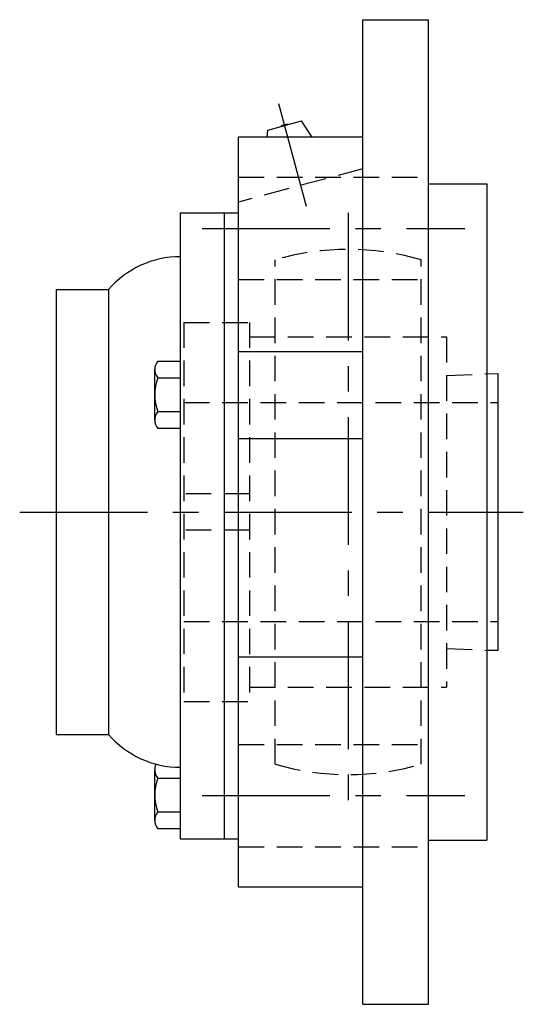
# Model space of a CAD drawing. Extents: x -72 to 161, y -72 to 161.
# Tile 7 of 8: x 92 to 161, y -68 to 68. Entities that reach past the tile are written whole.
import ezdxf

# ---------------------------------------------------------------- set-up
doc = ezdxf.new("R2010")
doc.units = 0
doc.header["$LTSCALE"] = 14
doc.linetypes.add('CENTER', pattern=[2, 1.25, -0.25, 0.25, -0.25])
doc.linetypes.add('HIDDEN', pattern=[0.375, 0.25, -0.125])
doc.layers.get('0').update_dxf_attribs({"linetype": 'CONTINUOUS'})
doc.layers.add('CENTER', color=1, linetype='CENTER')
doc.layers.add('HIDDEN', color=3, linetype='HIDDEN')

msp = doc.modelspace()

# ---------------------------------------------------------------- linework, layer by layer
for p, q in [((139.5, 67.5), (148.5, 67.5)), ((139.5, -67.5), (139.5, 67.5)), ((148.5, -67.5), (148.5, 67.5)), ((126.48, 52.37), (131.12, 53.61)), ((132.58, 51.39), (131.12, 53.61)), ((122.5, -51.39), (122.5, 51.39)), ((139.5, 51.39), (122.5, 51.39)), ((126.42, 51.39), (126.48, 52.37)), ((148.5, 45), (156.5, 45)), ((156.5, 45), (156.5, -45)), ((114.5, 41), (114.5, -44.8)), ((114.5, 41), (122.5, 41)), ((120.5, 41), (120.5, -44.8)), ((97.5, 30.5), (97.5, -30.5)), ((97.5, 30.5), (104.66, 30.5)), ((104.66, 30.5), (104.66, -30.5)), ((122.5, 22.01), (139.5, 22.01)), ((111.42, 20.69), (114.5, 20.69)), ((111, 12.61), (111, 19.54)), ((156.5, 18.94), (158, 19)), ((158, 19), (158, -19)), ((111.42, 18.38), (114.5, 18.38)), ((111.42, 13.76), (114.5, 13.76)), ((114.5, 11.45), (111.42, 11.45)), ((122.5, 10.09), (139.5, 10.09)), ((122.5, -19.88), (139.5, -19.88)), ((158, -19), (156.5, -18.94)), ((97.5, -30.5), (104.66, -30.5)), ((98.5, -30.5), (104.5, -30.5)), ((111, -42.27), (111, -35.34)), ((111.42, -36.5), (114.5, -36.5)), ((111.42, -41.11), (114.5, -41.11)), ((114.5, -43.42), (111.42, -43.42)), ((114.5, -44.8), (122.5, -44.8)), ((148.5, -45), (156.5, -45)), ((122.5, -51.39), (139.5, -51.39)), ((139.5, -67.5), (148.5, -67.5))]:
    msp.add_line(p, q)
for centre, radius, start, end in [((129.19, 51.55), 1.59, 84.555, 125.445), ((114.5, 22), 13, 90, 139.1678), ((112.81, 19.54), 1.81, 140.463, 219.537), ((117.63, 16.07), 6.63, 159.6253, 200.3747), ((112.81, 12.61), 1.81, 140.463, 219.537), ((114.5, -22), 13, 220.8322, 270), ((112.81, -35.34), 1.81, 154.7528, 219.537), ((117.63, -38.8), 6.63, 159.6253, 200.3747), ((112.81, -42.27), 1.81, 140.463, 219.537)]:
    msp.add_arc(centre, radius, start, end)
at = {"layer": 'CENTER'}
for p, q in [((131.78, 41.88), (128, 55.98)), ((137.5, 41), (137.5, -41)), ((117.5, 38.89), (153.5, 38.89)), ((92.5, 0), (161.5, 0)), ((117.5, -38.89), (153.5, -38.89))]:
    msp.add_line(p, q, dxfattribs=at)
at = {"layer": 'HIDDEN'}
for p, q in [((139.5, 47.06), (122.5, 42.5)), ((122.5, 45.89), (148.5, 45.89)), ((127.5, -34.58), (127.5, 34.58)), ((147.5, -34.58), (147.5, 34.58)), ((122.5, 31.89), (148.5, 31.89)), ((115, 26), (115, -26)), ((115, 26), (124, 26)), ((124, 26), (124, -26)), ((124, 24), (151, 24)), ((151, 24), (151, -24)), ((151, 18.71), (158, 19)), ((158, 19), (158, -19)), ((115, 15), (158, 15)), ((124, 2.5), (115, 2.5)), ((124, -2.5), (115, -2.5)), ((115, -15), (158, -15)), ((151, -18.71), (158, -19)), ((124, -24), (151, -24)), ((115, -26), (124, -26)), ((122.5, -31.89), (148.5, -31.89)), ((122.5, -45.89), (148.5, -45.89))]:
    msp.add_line(p, q, dxfattribs=at)
for start, end in [(73.8724, 106.1276), (253.8724, 286.1276)]:
    msp.add_arc((137.5, 0), 36, start, end, dxfattribs=at)

doc.saveas('drawing.dxf')
